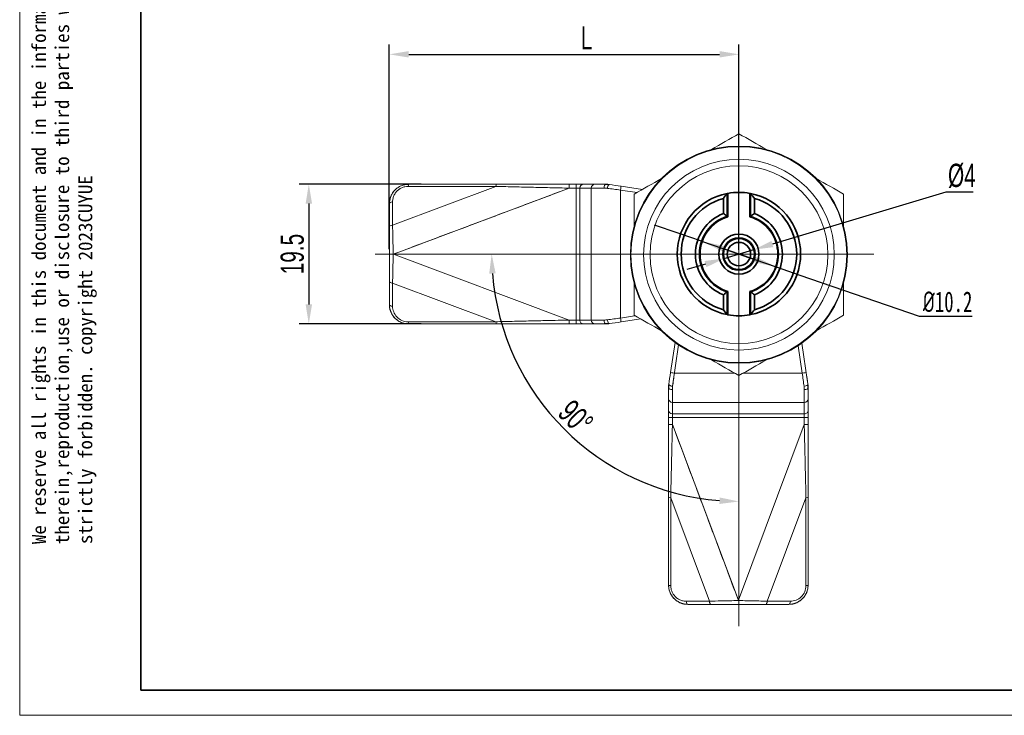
# Model space of a CAD drawing. Header units: millimetres. Extents: x 3200 to 3466, y 1314 to 1542.
# Tile 1 of 13: x 3200 to 3327, y 1314 to 1404. Entities that reach past the tile are written whole.
import ezdxf

# ---------------------------------------------------------------- set-up
doc = ezdxf.new("R2010")
doc.units = ezdxf.units.MM
doc.linetypes.add('CENTER', pattern=[10.16, 6.35, -1.27, 1.27, -1.27])
doc.linetypes.add('虚线', pattern=[2, 1, -1])
doc.layers.get('Defpoints').update_dxf_attribs({"lineweight": 18})
for name, color, linetype, lineweight in [('1', 7, 'Continuous', 18), ('10', 7, 'Continuous', 18), ('20', 7, 'Continuous', 18), ('中心线层', 1, 'CENTER', 18), ('尺寸线层', 3, 'Continuous', 18), ('粗实线层', 7, 'Continuous', 35), ('细实线层', 3, 'Continuous', 18), ('虚线层', 6, '虚线', 18)]:
    doc.layers.add(name, color=color, linetype=linetype, lineweight=lineweight)
doc.styles.get("Standard").update_dxf_attribs({"font": 'arial.ttf'})
doc.styles.add('标准', font='txt', dxfattribs={"width": 0.667})
doc.dimstyles.new('对齐', dxfattribs={"dimtxt": 3, "dimasz": 2.5, "dimexe": 1.25, "dimexo": 0.625, "dimtad": 1, "dimdsep": 46, "dimtxsty": '标准', "dimcen": 2.5, "dimdle": 5, "dimclrd": 3, "dimclre": 3, "dimclrt": 3, "dimadec": 0, "dimazin": 0, "dimtfac": 1, "dimtmove": 0, "dimatfit": 3, "dimfxl": 1, "dimtolj": 1, "dimarcsym": 0})
doc.dimstyles.new('标准', dxfattribs={"dimscale": 0.8, "dimtxt": 3.5, "dimasz": 4, "dimexe": 2, "dimexo": 0, "dimtad": 1, "dimdec": 1, "dimdsep": 46, "dimtxsty": '标准', "dimblk": '_CAXARROW', "dimcen": 0, "dimdle": 8, "dimazin": 2, "dimtfac": 0.707107, "dimtmove": 0, "dimatfit": 3, "dimfxl": 1, "dimtolj": 1, "dimarcsym": 1})
doc.dimstyles.new('水平', dxfattribs={"dimtxt": 3, "dimasz": 2.5, "dimexe": 1.25, "dimexo": 0.625, "dimtad": 1, "dimtih": 1, "dimtoh": 1, "dimdsep": 46, "dimtxsty": '标准', "dimcen": 2.5, "dimdle": 5, "dimclrd": 3, "dimclre": 3, "dimclrt": 3, "dimadec": 0, "dimazin": 0, "dimtfac": 1, "dimtmove": 0, "dimatfit": 3, "dimfxl": 1, "dimtolj": 1, "dimarcsym": 0})

# ---------------------------------------------------------------- blocks, each defined once
blk = doc.blocks.new('*D2')
at = {"layer": 'Defpoints', "color": 0, "linetype": 'ByBlock', "transparency": 16777216}
for p in [(3251.98, 1382.31), (3236.85, 1364.31), (3251.98, 1364.31)]:
    blk.add_point(p, dxfattribs=at)
at = {"layer": '尺寸线层', "color": 3, "linetype": 'Continuous', "lineweight": -2, "transparency": 16777216}
for p, q in [((3251.36, 1382.31), (3235.6, 1382.31)), ((3236.85, 1379.81), (3236.85, 1366.81)), ((3251.36, 1364.31), (3235.6, 1364.31))]:
    blk.add_line(p, q, dxfattribs=at)
at = {"layer": '尺寸线层', "color": 3, "linetype": 'ByBlock', "transparency": 16777216}
for points in [[(3236.44, 1379.81), (3237.27, 1379.81), (3236.85, 1382.31)], [(3236.44, 1366.81), (3237.27, 1366.81), (3236.85, 1364.31)]]:
    blk.add_solid(points, dxfattribs=at)
at = {"layer": '尺寸线层', "color": 3, "linetype": 'ByBlock', "transparency": 16777216, "insert": (3234.73, 1373.31), "char_height": 3, "width": 11.2995, "attachment_point": 5, "rotation": 90, "style": '标准'}
blk.add_mtext('\\A1;19.5', dxfattribs=at)
blk = doc.blocks.new('*D3')
at = {"layer": 'Defpoints', "color": 0, "linetype": 'ByBlock', "transparency": 16777216}
for p in [(3292.31, 1399.05), (3247.23, 1373.31), (3292.31, 1373.23)]:
    blk.add_point(p, dxfattribs=at)
at = {"layer": '尺寸线层', "color": 3, "linetype": 'Continuous', "lineweight": -2, "transparency": 16777216}
for p, q in [((3247.23, 1373.93), (3247.23, 1400.3)), ((3292.31, 1373.86), (3292.31, 1400.3)), ((3249.73, 1399.05), (3289.81, 1399.05))]:
    blk.add_line(p, q, dxfattribs=at)
at = {"layer": '尺寸线层', "color": 3, "linetype": 'ByBlock', "transparency": 16777216}
for points in [[(3249.73, 1399.47), (3249.73, 1398.64), (3247.23, 1399.05)], [(3289.81, 1399.47), (3289.81, 1398.64), (3292.31, 1399.05)]]:
    blk.add_solid(points, dxfattribs=at)
at = {"layer": '尺寸线层', "color": 3, "linetype": 'ByBlock', "transparency": 16777216, "insert": (3272.67, 1401.18), "char_height": 3, "width": 6, "attachment_point": 5, "style": '标准'}
blk.add_mtext('\\A1;L', dxfattribs=at)
blk = doc.blocks.new('*D4')
at = {"layer": 'Defpoints', "color": 0, "linetype": 'ByBlock', "transparency": 16777216}
for p in [(3292.31, 1390.44), (3245.42, 1373.31), (3309.7, 1373.31), (3264.7, 1357.36), (3292.31, 1325.35)]:
    blk.add_point(p, dxfattribs=at)
at = {"layer": '尺寸线层', "color": 3, "linetype": 'Continuous', "lineweight": -2, "transparency": 16777216}
blk.add_arc((3292.31, 1373.31), 31.88, 184.4937, 265.5063, dxfattribs=at)
at = {"layer": '尺寸线层', "color": 3, "linetype": 'ByBlock', "transparency": 16777216}
for points in [[(3260.11, 1370.79), (3260.94, 1370.82), (3260.43, 1373.31)], [(3289.83, 1341.94), (3289.8, 1341.1), (3292.31, 1341.42)]]:
    blk.add_solid(points, dxfattribs=at)
at = {"layer": '尺寸线层', "color": 3, "linetype": 'ByBlock', "transparency": 16777216, "insert": (3271.27, 1352.26), "char_height": 3, "width": 10.2042, "attachment_point": 5, "rotation": 315, "style": '标准'}
blk.add_mtext('\\A1;90°', dxfattribs=at)
blk = doc.blocks.new('_CAXARROW')
blk.add_hatch(color=0).paths.add_polyline_path([(0, 0), (-1, 0.125), (-1, -0.125)], flags=0)
blk = doc.blocks.new('*D11')
at = {"layer": 'Defpoints', "color": 0, "linetype": 'ByBlock', "transparency": 16777216}
for p in [(3287.49, 1374.96), (3297.13, 1371.65)]:
    blk.add_point(p, dxfattribs=at)
at = {"layer": '尺寸线层', "color": 0, "linetype": 'Continuous', "lineweight": -2, "transparency": 16777216}
for p, q in [((3284.47, 1376.01), (3281.44, 1377.05)), ((3287.49, 1374.96), (3284.47, 1376.01)), ((3287.49, 1374.96), (3297.13, 1371.65)), ((3297.13, 1371.65), (3300.15, 1370.61)), ((3300.15, 1370.61), (3315.55, 1365.31)), ((3315.55, 1365.31), (3322.4, 1365.31))]:
    blk.add_line(p, q, dxfattribs=at)
at = {"layer": '尺寸线层', "color": 0, "linetype": 'ByBlock', "lineweight": -2, "transparency": 16777216}
for p, q in [((3290.52, 1373.92), (3293.54, 1372.88)), ((3294.1, 1372.69), (3291.08, 1373.73))]:
    blk.add_line(p, q, dxfattribs=at)
at = {"layer": '尺寸线层', "color": 0, "linetype": 'ByBlock', "lineweight": -2, "transparency": 16777216, "xscale": 3.2, "yscale": 3.2, "zscale": 3.2}
for p, rotation in [((3287.49, 1374.96), 161.0066579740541), ((3297.13, 1371.65), 341.0066579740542)]:
    blk.add_blockref('_CAXARROW', p, dxfattribs=dict(at, rotation=rotation))
at = {"layer": '尺寸线层', "color": 0, "linetype": 'ByBlock', "transparency": 16777216, "insert": (3319.22, 1367.14), "char_height": 4, "width": 9.6142, "attachment_point": 5, "style": '标准'}
blk.add_mtext('\\A1;{\\fisocpeur|b0|i0|c134|p2;\\H0.66667x;%%C\\fSimSun|b0|i0|c134|p2;10.2}', dxfattribs=at)
blk = doc.blocks.new('*D12')
at = {"layer": 'Defpoints', "color": 0, "linetype": 'ByBlock', "transparency": 16777216}
for p in [(3294.23, 1373.88), (3290.39, 1372.73)]:
    blk.add_point(p, dxfattribs=at)
at = {"layer": '尺寸线层', "color": 3, "linetype": 'Continuous', "lineweight": -2, "transparency": 16777216}
for p, q in [((3318.97, 1381.28), (3296.62, 1374.6)), ((3322.52, 1381.28), (3318.97, 1381.28)), ((3290.39, 1372.73), (3294.23, 1373.88)), ((3288, 1372.02), (3285.6, 1371.3))]:
    blk.add_line(p, q, dxfattribs=at)
at = {"layer": '尺寸线层', "color": 3, "linetype": 'ByBlock', "transparency": 16777216}
for points in [[(3296.5, 1374.99), (3296.74, 1374.2), (3294.23, 1373.88)], [(3287.88, 1372.42), (3288.12, 1371.62), (3290.39, 1372.73)]]:
    blk.add_solid(points, dxfattribs=at)
at = {"layer": '尺寸线层', "color": 3, "linetype": 'ByBlock', "transparency": 16777216, "insert": (3321.06, 1383.4), "char_height": 3, "width": 6.4569, "attachment_point": 5, "style": '标准'}
blk.add_mtext('\\A1;%%C4', dxfattribs=at)

msp = doc.modelspace()

# ---------------------------------------------------------------- linework, layer by layer
at = {"layer": '1', "color": 0, "linetype": 'ByBlock', "lineweight": 5}
msp.add_open_spline([(3270.442, 1381.806), (3247.734, 1373.29)], degree=1, dxfattribs=at)
at = {"layer": '10', "color": 0, "linetype": 'ByBlock', "lineweight": 5}
for p, q in [((3292.31, 1387.231), (3292.31, 1387.147)), ((3292.31, 1387.147), (3292.31, 1385.528)), ((3292.31, 1384.696), (3292.31, 1385.528)), ((3292.31, 1381.131), (3292.31, 1381.231)), ((3292.31, 1381.131), (3292.31, 1380.631)), ((3292.31, 1365.331), (3292.31, 1365.831)), ((3292.31, 1365.331), (3292.31, 1365.231)), ((3292.31, 1361.766), (3292.31, 1360.934)), ((3292.31, 1359.315), (3292.31, 1360.934)), ((3292.31, 1359.231), (3292.31, 1359.315))]:
    msp.add_line(p, q, dxfattribs=at)
at = {"layer": '10', "color": 0, "linetype": 'ByBlock'}
for p, q in [((3278.81, 1381.025), (3278.81, 1376.939)), ((3305.81, 1381.025), (3305.81, 1376.939)), ((3278.81, 1369.523), (3278.81, 1365.437)), ((3305.81, 1369.523), (3305.81, 1365.437))]:
    msp.add_line(p, q, dxfattribs=at)
for start, end in [(90, 270), (270, 90)]:
    msp.add_arc((3292.31, 1373.231), 14, start, end, dxfattribs=at)
at = {"layer": '10', "color": 0, "linetype": 'ByBlock', "lineweight": 5}
for radius, start, end in [(13.916, 90, 270), (13.916, 270, 90), (12.297, 90, 270), (12.297, 270, 90), (11.465, 90, 270), (11.465, 270, 90)]:
    msp.add_arc((3292.31, 1373.231), radius, start, end, dxfattribs=at)
at = {"layer": '10', "color": 0, "linetype": 'ByBlock'}
for points in [[(3292.31, 1388.819), (3291.146, 1388.148), (3289.969, 1387.468), (3288.771, 1386.776)], [(3295.848, 1386.776), (3294.651, 1387.468), (3293.473, 1388.148), (3292.31, 1388.819)], [(3282.348, 1383.068), (3281.151, 1382.377), (3279.973, 1381.697), (3278.81, 1381.025)], [(3305.81, 1381.025), (3304.646, 1381.697), (3303.469, 1382.377), (3302.271, 1383.068)], [(3278.81, 1365.437), (3279.973, 1364.765), (3281.151, 1364.085), (3282.348, 1363.394)], [(3302.271, 1363.394), (3303.469, 1364.085), (3304.646, 1364.765), (3305.81, 1365.437)], [(3288.771, 1359.685), (3289.969, 1358.994), (3291.146, 1358.314), (3292.31, 1357.642)], [(3292.31, 1357.642), (3293.473, 1358.314), (3294.651, 1358.994), (3295.848, 1359.685)]]:
    msp.add_open_spline(points, degree=3, dxfattribs=at)
at = {"layer": '20', "color": 0, "linetype": 'ByBlock', "lineweight": 5}
for p, q in [((3260.969, 1382.027), (3247.652, 1377.033)), ((3247.775, 1373.306), (3270.442, 1381.806)), ((3260.969, 1382.027), (3249.652, 1382.027)), ((3271.337, 1381.806), (3270.442, 1381.806)), ((3271.337, 1381.806), (3271.337, 1382.306)), ((3271.337, 1364.806), (3271.337, 1381.806)), ((3271.807, 1381.806), (3271.337, 1381.806)), ((3273.277, 1381.806), (3271.807, 1381.806)), ((3271.807, 1381.806), (3271.807, 1364.806)), ((3273.277, 1364.806), (3273.277, 1381.806)), ((3274.918, 1381.806), (3273.277, 1381.806)), ((3277.035, 1381.555), (3277.035, 1365.057)), ((3277.035, 1381.555), (3279.17, 1381.233)), ((3247.652, 1377.033), (3247.652, 1380.027)), ((3270.442, 1364.806), (3247.775, 1373.306)), ((3247.652, 1369.579), (3260.969, 1364.585)), ((3247.652, 1369.579), (3247.652, 1366.585)), ((3270.442, 1364.806), (3271.337, 1364.806)), ((3271.337, 1364.806), (3271.807, 1364.806)), ((3271.337, 1364.306), (3271.337, 1364.806)), ((3271.807, 1364.806), (3273.277, 1364.806)), ((3273.277, 1364.806), (3274.918, 1364.806)), ((3278.866, 1365.333), (3277.035, 1365.057)), ((3260.969, 1364.585), (3249.652, 1364.585))]:
    msp.add_line(p, q, dxfattribs=at)
at = {"layer": '20', "color": 0, "linetype": 'ByBlock'}
for p, q in [((3261.051, 1382.306), (3249.735, 1382.306)), ((3270.442, 1382.306), (3271.337, 1382.306)), ((3270.442, 1381.806), (3270.442, 1382.306)), ((3272.276, 1382.306), (3271.337, 1382.306)), ((3273.747, 1382.306), (3272.276, 1382.306)), ((3275.183, 1382.306), (3273.747, 1382.306)), ((3277.11, 1382.049), (3279.865, 1381.634)), ((3247.235, 1379.806), (3247.235, 1376.812)), ((3247.235, 1376.812), (3247.235, 1373.306)), ((3247.235, 1373.306), (3247.235, 1369.8)), ((3247.775, 1373.306), (3247.757, 1373.306)), ((3247.235, 1369.8), (3247.235, 1366.806)), ((3270.442, 1364.306), (3270.442, 1364.806)), ((3279.658, 1364.947), (3277.11, 1364.563)), ((3249.735, 1364.306), (3261.051, 1364.306)), ((3271.337, 1364.306), (3270.442, 1364.306)), ((3271.337, 1364.306), (3272.276, 1364.306)), ((3272.276, 1364.306), (3273.747, 1364.306)), ((3273.747, 1364.306), (3275.183, 1364.306)), ((3292.235, 1328.697), (3292.235, 1328.678))]:
    msp.add_line(p, q, dxfattribs=at)
for centre, major_axis, ratio, start_param, end_param in [((3261.051, 1381.806), (0, -0.5), 0.1842885, 3.1415908, 4.2556159), ((3275.183, 1381.806), (0, -0.5), 0.5293795, 3.1415926, 4.712389), ((3277.109, 1382.049), (3.531, -0.532), 0.0000343, 1.5705317, 2.0030219), ((3247.735, 1379.806), (0.5, 0), 0.4472136, 1.7369552, 3.1415926), ((3247.735, 1376.812), (-0.5, 0), 0.4472136, 4.8785479, 6.2831853), ((3247.735, 1369.8), (0.5, 0), 0.4472136, 3.1415927, 4.5462301), ((3247.735, 1366.806), (-0.5, 0), 0.4472136, 0, 1.4046375), ((3275.183, 1364.806), (0, -0.5), 0.5293794, 4.712389, 6.2831853), ((3261.051, 1364.806), (0, -0.5), 0.1842885, 5.169162, 6.2831853), ((3277.11, 1364.563), (-3.534, -0.533), 0.0000088, 1.1387701, 1.5709007), ((3283.735, 1341.972), (0.5, 0), 0.1842885, 3.1415908, 4.2556159), ((3300.735, 1341.972), (0.5, 0), 0.1842885, 5.169162, 6.2831853)]:
    msp.add_ellipse(centre, major_axis=major_axis, ratio=ratio, start_param=start_param, end_param=end_param, dxfattribs=at)
at = {"layer": '20', "color": 0, "linetype": 'ByBlock', "lineweight": 5}
for centre, major_axis, start_param, end_param in [((3272.276, 1381.806), (0, 0.5), 0, 1.5707963), ((3273.747, 1381.806), (0, -0.5), 3.1415927, 4.712389), ((3272.276, 1364.806), (0, 0.5), 1.5707963, 3.1415927), ((3273.747, 1364.806), (0, -0.5), 4.712389, 6.2831853)]:
    msp.add_ellipse(centre, major_axis=major_axis, ratio=0.9396926, start_param=start_param, end_param=end_param, dxfattribs=at)
at = {"layer": '20', "color": 0, "linetype": 'ByBlock'}
for points, knots in [([(3249.735, 1382.306), (3249.505, 1382.288), (3249.026, 1382.249), (3248.33, 1381.921), (3247.736, 1381.378), (3247.316, 1380.64), (3247.262, 1380.089), (3247.235, 1379.806)], [0, 0, 0, 0, 0.6760088, 1.4094766, 2.1966815, 3.0339348, 3.9207223, 3.9207223, 3.9207223, 3.9207223]), ([(3249.741, 1382.297), (3249.574, 1382.299), (3249.245, 1382.27), (3248.758, 1382.122), (3248.312, 1381.879), (3247.932, 1381.555), (3247.638, 1381.182), (3247.503, 1380.916), (3247.45, 1380.784)], [0, 0, 0, 0, 0.4929208, 0.988606, 1.4850043, 1.9799081, 2.4719073, 2.9140149, 2.9140149, 2.9140149, 2.9140149]), ([(3270.442, 1382.306), (3269.865, 1382.306), (3268.292, 1382.306), (3265.936, 1382.306), (3263.379, 1382.306), (3261.828, 1382.306), (3261.051, 1382.306)], [0, 0, 0, 0, 1.7211058, 4.6946003, 7.0409483, 9.3907918, 9.3907918, 9.3907918, 9.3907918]), ([(3274.918, 1381.806), (3274.953, 1381.806), (3275.06, 1381.804), (3275.202, 1381.795), (3275.31, 1381.783), (3275.344, 1381.778)], [0, 0, 0, 0, 0.10974136, 0.32651152, 0.42714445, 0.42714445, 0.42714445, 0.42714445]), ([(3275.183, 1382.306), (3275.232, 1382.306), (3275.332, 1382.304), (3275.481, 1382.292), (3275.58, 1382.28), (3275.63, 1382.272)], [0, 0, 0, 0, 0.1496086, 0.29921721, 0.44881546, 0.44881546, 0.44881546, 0.44881546]), ([(3247.734, 1373.306), (3247.679, 1373.306), (3247.556, 1373.306), (3247.392, 1373.306), (3247.262, 1373.306), (3247.244, 1373.306), (3247.235, 1373.306)], [0, 0, 0, 0, 0.10579575, 0.23467075, 0.36034082, 0.49970401, 0.49970401, 0.49970401, 0.49970401]), ([(3249.735, 1364.306), (3249.519, 1364.322), (3249.089, 1364.354), (3248.481, 1364.612), (3247.886, 1365.062), (3247.354, 1365.805), (3247.277, 1366.455), (3247.235, 1366.806)], [0, 0, 0, 0, 0.6344766, 1.2646004, 1.8977834, 2.8261562, 3.9188995, 3.9188995, 3.9188995, 3.9188995]), ([(3247.451, 1365.827), (3247.503, 1365.695), (3247.638, 1365.429), (3247.931, 1365.058), (3248.312, 1364.733), (3248.758, 1364.49), (3249.245, 1364.342), (3249.574, 1364.313), (3249.741, 1364.315)], [0, 0, 0, 0, 0.4397749, 0.931944, 1.4270294, 1.9236178, 2.4194967, 2.9126076, 2.9126076, 2.9126076, 2.9126076]), ([(3275.344, 1364.834), (3275.31, 1364.829), (3275.202, 1364.817), (3275.06, 1364.808), (3274.953, 1364.806), (3274.918, 1364.806)], [0, 0, 0, 0, 0.1005871, 0.31735751, 0.42715249, 0.42715249, 0.42715249, 0.42715249]), ([(3261.051, 1364.306), (3261.828, 1364.306), (3263.379, 1364.306), (3265.492, 1364.306), (3267.27, 1364.306), (3268.606, 1364.306), (3269.629, 1364.306), (3270.206, 1364.306), (3270.442, 1364.306)], [0, 0, 0, 0, 2.3493619, 4.6954731, 6.3382235, 7.6682963, 8.6860192, 9.3907891, 9.3907891, 9.3907891, 9.3907891])]:
    msp.add_open_spline(points, degree=3, knots=knots, dxfattribs=at)
for points, degree in [([(3247.652, 1380.027), (3247.657, 1380.202), (3247.698, 1380.532), (3247.859, 1380.944), (3248.115, 1381.335), (3248.446, 1381.641), (3248.82, 1381.863), (3249.235, 1381.997), (3249.511, 1382.027), (3249.652, 1382.027)], 3), ([(3275.548, 1382.247), (3275.088, 1382.275)], 1), ([(3275.63, 1382.272), (3275.603, 1382.276), (3275.575, 1382.266), (3275.547, 1382.245)], 3), ([(3247.45, 1380.784), (3247.223, 1380.351), (3247.264, 1379.86)], 2), ([(3247.757, 1373.306), (3247.75, 1373.306), (3247.742, 1373.306), (3247.734, 1373.306)], 3), ([(3247.263, 1366.753), (3247.223, 1366.26), (3247.451, 1365.827)], 2), ([(3275.089, 1364.337), (3275.549, 1364.365)], 1), ([(3275.63, 1364.34), (3275.58, 1364.332), (3275.481, 1364.32), (3275.332, 1364.308), (3275.232, 1364.306), (3275.183, 1364.306)], 3)]:
    msp.add_open_spline(points, degree=degree, dxfattribs=at)
at = {"layer": '20', "color": 0, "linetype": 'ByBlock', "lineweight": 5}
for points in [[(3249.735, 1382.306), (3249.7, 1382.306), (3249.667, 1382.193), (3249.652, 1382.027)], [(3275.348, 1381.809), (3275.347, 1381.799), (3275.345, 1381.788), (3275.344, 1381.778)], [(3275.344, 1381.778), (3275.872, 1381.709), (3276.454, 1381.632), (3277.035, 1381.555)], [(3275.547, 1382.245), (3275.461, 1382.179), (3275.378, 1382.005), (3275.348, 1381.809)], [(3277.11, 1382.049), (3277.11, 1382.049), (3277.074, 1381.814), (3277.036, 1381.555)], [(3277.035, 1365.057), (3276.454, 1364.98), (3275.872, 1364.903), (3275.344, 1364.834)], [(3275.344, 1364.834), (3275.345, 1364.824), (3275.346, 1364.814), (3275.348, 1364.805)], [(3275.63, 1364.34), (3275.509, 1364.321), (3275.391, 1364.513), (3275.348, 1364.805)], [(3277.035, 1365.057), (3277.074, 1364.798), (3277.11, 1364.563), (3277.11, 1364.563)], [(3249.652, 1364.585), (3249.667, 1364.419), (3249.7, 1364.306), (3249.735, 1364.306)]]:
    msp.add_open_spline(points, degree=3, dxfattribs=at)
for points, knots in [([(3270.442, 1381.806), (3269.609, 1381.825), (3267.959, 1381.864), (3265.496, 1381.921), (3263.167, 1381.976), (3261.666, 1382.01), (3260.969, 1382.027)], [0, 0, 0, 0, 2.4859735, 4.9221522, 7.3630304, 9.4760446, 9.4760446, 9.4760446, 9.4760446]), ([(3247.652, 1377.033), (3247.662, 1376.538), (3247.685, 1375.355), (3247.716, 1374.06), (3247.734, 1373.306)], [0, 0, 0, 0, 1.5574509, 3.7274362, 3.7274362, 3.7274362, 3.7274362]), ([(3247.734, 1373.306), (3247.726, 1372.93), (3247.711, 1372.282), (3247.69, 1371.313), (3247.671, 1370.435), (3247.658, 1369.854), (3247.652, 1369.579)], [0, 0, 0, 0, 1.088277, 1.8747714, 2.8518054, 3.7277662, 3.7277662, 3.7277662, 3.7277662]), ([(3249.652, 1364.585), (3249.385, 1364.586), (3248.843, 1364.695), (3247.938, 1365.328), (3247.652, 1366.094), (3247.652, 1366.585)], [0, 0, 0, 0, 0.7822085, 1.5644169, 3.1288338, 3.1288338, 3.1288338, 3.1288338]), ([(3260.969, 1364.585), (3261.666, 1364.602), (3263.168, 1364.636), (3265.364, 1364.688), (3267.826, 1364.744), (3269.475, 1364.783), (3270.442, 1364.806)], [0, 0, 0, 0, 2.1134409, 4.554675, 6.5920366, 9.4760451, 9.4760451, 9.4760451, 9.4760451])]:
    msp.add_open_spline(points, degree=3, knots=knots, dxfattribs=at)
at = {"layer": '中心线层', "linetype": 'ByBlock'}
for p, q in [((3292.31, 1390.439), (3292.31, 1325.355)), ((3245.424, 1373.306), (3309.7, 1373.306))]:
    msp.add_line(p, q, dxfattribs=at)
at = {"layer": '粗实线层', "linetype": 'ByBlock'}
for p, q in [((3290.305, 1378.54), (3290.305, 1380.481)), ((3290.807, 1381.113), (3290.807, 1381.106)), ((3290.807, 1381.106), (3290.807, 1378.183)), ((3290.885, 1381.128), (3290.885, 1378.117)), ((3293.734, 1378.117), (3293.734, 1381.128)), ((3293.813, 1381.113), (3293.813, 1381.106)), ((3293.813, 1378.183), (3293.813, 1381.106)), ((3294.314, 1380.481), (3294.314, 1378.54)), ((3290.807, 1378.176), (3290.807, 1378.183)), ((3293.813, 1378.176), (3293.813, 1378.183)), ((3290.305, 1366.131), (3290.305, 1368.072)), ((3290.807, 1368.437), (3290.807, 1368.43)), ((3290.807, 1368.43), (3290.807, 1365.507)), ((3290.885, 1368.495), (3290.885, 1365.485)), ((3293.734, 1368.495), (3293.734, 1365.485)), ((3293.813, 1368.437), (3293.813, 1368.43)), ((3293.813, 1365.507), (3293.813, 1368.43)), ((3294.314, 1368.072), (3294.314, 1366.131)), ((3290.807, 1365.5), (3290.807, 1365.507)), ((3293.813, 1365.5), (3293.813, 1365.507))]:
    msp.add_line(p, q, dxfattribs=at)
at = {"layer": '粗实线层'}
msp.add_lwpolyline([(3215.21, 1493.693), (3455.721, 1493.693), (3455.721, 1317.117), (3215.21, 1317.117)], close=True, dxfattribs=at)
at = {"layer": '粗实线层', "linetype": 'ByBlock'}
for radius in [2.579, 2.087, 2.079, 2.009, 2, 1.509]:
    msp.add_circle((3292.31, 1373.306), radius, dxfattribs=at)
for radius, start, end in [(7.95, 100.89751, 259.10249), (7.45, 105.61008, 254.38992), (7.95, 79.67843, 100.32157), (7.95, 280.89751, 79.10249), (7.45, 285.61008, 74.38992), (5.605, 110.95795, 249.04205), (5.096, 107.15342, 252.84658), (5.017, 106.49271, 253.50729), (5.017, 286.49271, 73.50729), (5.096, 287.15342, 72.84658), (5.605, 290.95795, 69.04205), (7.95, 259.67843, 280.32157)]:
    msp.add_arc((3292.31, 1373.306), radius, start, end, dxfattribs=at)
for centre, major_axis, ratio, start_param, end_param in [((3562.147, 1373.306), (-274.588, 0), 0.1852189, 6.1292235, 6.1416323), ((3292.31, 1373.306), (-1.467, 7.814), 0.9999883, 6.2777476, 6.2877996), ((3292.31, 1373.306), (1.467, 7.814), 0.9999883, 6.2785711, 6.288623), ((3022.473, 1373.306), (-274.588, 0), 0.185219, 3.2831457, 3.2955545), ((3562.146, 1373.306), (274.588, 0), 0.185219, 3.2831457, 3.2955545), ((3022.473, 1373.306), (-274.588, 0), 0.185219, 2.9876308, 3.0000396), ((3292.31, 1373.306), (1.467, 7.814), 0.9999883, 3.1369784, 3.1470304), ((3292.31, 1373.306), (-1.467, 7.814), 0.9999883, 3.1361549, 3.1462069)]:
    msp.add_ellipse(centre, major_axis=major_axis, ratio=ratio, start_param=start_param, end_param=end_param, dxfattribs=at)
for points in [[(3290.807, 1378.183), (3290.641, 1378.305), (3290.473, 1378.424), (3290.305, 1378.54)], [(3290.807, 1378.176), (3290.833, 1378.156), (3290.859, 1378.137), (3290.885, 1378.117)], [(3293.813, 1378.176), (3293.787, 1378.156), (3293.76, 1378.137), (3293.734, 1378.117)], [(3294.314, 1378.54), (3294.146, 1378.424), (3293.979, 1378.305), (3293.813, 1378.183)], [(3290.305, 1368.072), (3290.473, 1368.188), (3290.641, 1368.307), (3290.807, 1368.43)], [(3290.807, 1368.437), (3290.833, 1368.456), (3290.859, 1368.476), (3290.885, 1368.495)], [(3293.813, 1368.437), (3293.787, 1368.456), (3293.76, 1368.476), (3293.734, 1368.495)], [(3293.813, 1368.43), (3293.979, 1368.307), (3294.146, 1368.188), (3294.314, 1368.072)]]:
    msp.add_open_spline(points, degree=3, dxfattribs=at)
at = {"layer": '细实线层'}
msp.add_lwpolyline([(3199.573, 1498.08), (3460.107, 1498.08), (3460.107, 1313.863), (3199.573, 1313.863)], close=True, dxfattribs=at)
at = {"layer": '虚线层', "linetype": 'ByBlock'}
for p, q in [((3283.491, 1358.031), (3284.076, 1361.908)), ((3283.731, 1356.269), (3284.533, 1361.589)), ((3299.95, 1361.499), (3300.484, 1357.957)), ((3300.408, 1361.811), (3301.155, 1356.855)), ((3283.986, 1357.957), (3291.766, 1357.957)), ((3292.854, 1357.957), (3300.484, 1357.957)), ((3283.235, 1356.104), (3283.235, 1354.668)), ((3301.235, 1354.668), (3301.235, 1356.104)), ((3283.235, 1354.668), (3283.235, 1353.198)), ((3283.735, 1355.839), (3283.735, 1354.198)), ((3300.735, 1354.198), (3300.735, 1355.839)), ((3301.235, 1353.198), (3301.235, 1354.668)), ((3300.735, 1354.198), (3283.735, 1354.198)), ((3283.735, 1354.198), (3283.735, 1352.728)), ((3300.735, 1352.728), (3300.735, 1354.198)), ((3283.235, 1353.198), (3283.235, 1352.258)), ((3283.235, 1351.363), (3283.235, 1352.258)), ((3283.735, 1352.258), (3283.235, 1352.258)), ((3283.735, 1352.728), (3283.735, 1352.258)), ((3283.735, 1352.728), (3300.735, 1352.728)), ((3300.735, 1352.258), (3283.735, 1352.258)), ((3283.735, 1352.258), (3283.735, 1351.363)), ((3300.735, 1352.258), (3300.735, 1352.728)), ((3300.735, 1351.363), (3300.735, 1352.258)), ((3301.235, 1352.258), (3300.735, 1352.258)), ((3301.235, 1352.258), (3301.235, 1353.198)), ((3301.235, 1352.258), (3301.235, 1351.363)), ((3283.735, 1351.363), (3283.235, 1351.363)), ((3292.235, 1328.697), (3283.735, 1351.363)), ((3300.735, 1351.363), (3292.235, 1328.697)), ((3301.235, 1351.363), (3300.735, 1351.363)), ((3283.235, 1341.972), (3283.235, 1330.656)), ((3301.235, 1330.656), (3301.235, 1341.972)), ((3283.514, 1341.89), (3288.508, 1328.573)), ((3283.514, 1341.89), (3283.514, 1330.573)), ((3295.961, 1328.573), (3300.955, 1341.89)), ((3300.955, 1341.89), (3300.955, 1330.573)), ((3288.508, 1328.573), (3285.514, 1328.573)), ((3285.735, 1328.156), (3288.728, 1328.156)), ((3295.741, 1328.156), (3298.735, 1328.156)), ((3295.961, 1328.573), (3298.955, 1328.573))]:
    msp.add_line(p, q, dxfattribs=at)
for centre, major_axis, ratio, start_param, end_param in [((3283.491, 1358.03), (0.532, 3.531), 0.0000343, 1.5705317, 2.0030219), ((3300.978, 1358.031), (0.533, -3.534), 0.0000088, 1.1387701, 1.5709007), ((3283.735, 1356.104), (0.5, 0), 0.5293795, 3.1415926, 4.712389), ((3300.735, 1356.104), (0.5, 0), 0.5293794, 4.712389, 6.2831853), ((3283.735, 1354.668), (0.5, 0), 0.9396926, 3.1415927, 4.712389), ((3300.735, 1354.668), (0.5, 0), 0.9396926, 4.712389, 6.2831853), ((3283.735, 1353.198), (-0.5, 0), 0.9396926, 0, 1.5707963), ((3300.735, 1353.198), (-0.5, 0), 0.9396926, 1.5707963, 3.1415927), ((3285.735, 1328.656), (0, 0.5), 0.4472136, 1.7369552, 3.1415926), ((3288.728, 1328.656), (0, -0.5), 0.4472136, 4.8785479, 6.2831853), ((3295.741, 1328.656), (0, 0.5), 0.4472136, 3.1415927, 4.5462301), ((3298.735, 1328.656), (0, -0.5), 0.4472136, 0, 1.4046375)]:
    msp.add_ellipse(centre, major_axis=major_axis, ratio=ratio, start_param=start_param, end_param=end_param, dxfattribs=at)
for points, degree in [([(3283.491, 1358.031), (3283.491, 1358.031), (3283.727, 1357.996), (3283.986, 1357.957)], 3), ([(3283.763, 1356.265), (3283.832, 1356.793), (3283.909, 1357.375), (3283.986, 1357.957)], 3), ([(3300.484, 1357.957), (3300.742, 1357.996), (3300.978, 1358.031), (3300.978, 1358.031)], 3), ([(3300.484, 1357.957), (3300.561, 1357.375), (3300.638, 1356.793), (3300.707, 1356.265)], 3), ([(3283.294, 1356.47), (3283.266, 1356.009)], 1), ([(3283.268, 1356.551), (3283.264, 1356.524), (3283.274, 1356.496), (3283.296, 1356.469)], 3), ([(3283.296, 1356.469), (3283.362, 1356.383), (3283.536, 1356.299), (3283.731, 1356.269)], 3), ([(3283.731, 1356.269), (3283.742, 1356.268), (3283.752, 1356.266), (3283.763, 1356.265)], 3), ([(3300.707, 1356.265), (3300.716, 1356.266), (3300.726, 1356.267), (3300.736, 1356.269)], 3), ([(3301.201, 1356.551), (3301.219, 1356.43), (3301.028, 1356.312), (3300.736, 1356.269)], 3), ([(3301.204, 1356.01), (3301.176, 1356.47)], 1), ([(3301.201, 1356.551), (3301.209, 1356.501), (3301.221, 1356.402), (3301.232, 1356.253), (3301.235, 1356.153), (3301.235, 1356.104)], 3), ([(3283.735, 1351.363), (3292.25, 1328.655)], 1), ([(3283.235, 1330.656), (3283.235, 1330.621), (3283.347, 1330.588), (3283.514, 1330.573)], 3), ([(3285.514, 1328.573), (3285.339, 1328.578), (3285.009, 1328.619), (3284.596, 1328.78), (3284.206, 1329.036), (3283.9, 1329.367), (3283.678, 1329.741), (3283.543, 1330.156), (3283.514, 1330.432), (3283.514, 1330.573)], 3), ([(3300.955, 1330.573), (3301.122, 1330.588), (3301.235, 1330.621), (3301.235, 1330.656)], 3), ([(3284.757, 1328.372), (3285.189, 1328.144), (3285.681, 1328.185)], 2), ([(3288.728, 1328.156), (3289.086, 1328.156), (3289.822, 1328.156), (3291.008, 1328.156), (3291.82, 1328.156), (3292.235, 1328.156)], 3), ([(3292.235, 1328.156), (3292.649, 1328.156), (3293.461, 1328.156), (3294.648, 1328.156), (3295.384, 1328.156), (3295.741, 1328.156)], 3), ([(3298.788, 1328.184), (3299.281, 1328.144), (3299.714, 1328.372)], 2)]:
    msp.add_open_spline(points, degree=degree, dxfattribs=at)
for points, knots in [([(3283.235, 1356.104), (3283.235, 1356.153), (3283.237, 1356.253), (3283.248, 1356.402), (3283.261, 1356.501), (3283.268, 1356.551)], [0, 0, 0, 0, 0.1496086, 0.29921721, 0.44881546, 0.44881546, 0.44881546, 0.44881546]), ([(3283.735, 1355.839), (3283.735, 1355.874), (3283.736, 1355.981), (3283.746, 1356.123), (3283.758, 1356.231), (3283.763, 1356.265)], [0, 0, 0, 0, 0.10974136, 0.32651152, 0.42714445, 0.42714445, 0.42714445, 0.42714445]), ([(3300.707, 1356.265), (3300.711, 1356.231), (3300.724, 1356.123), (3300.733, 1355.981), (3300.735, 1355.874), (3300.735, 1355.839)], [0, 0, 0, 0, 0.1005871, 0.31735751, 0.42715249, 0.42715249, 0.42715249, 0.42715249]), ([(3283.235, 1351.363), (3283.235, 1350.787), (3283.235, 1349.213), (3283.235, 1346.857), (3283.235, 1344.3), (3283.235, 1342.749), (3283.235, 1341.972)], [0, 0, 0, 0, 1.7211058, 4.6946003, 7.0409483, 9.3907918, 9.3907918, 9.3907918, 9.3907918]), ([(3283.735, 1351.363), (3283.715, 1350.53), (3283.677, 1348.88), (3283.62, 1346.417), (3283.565, 1344.088), (3283.53, 1342.587), (3283.514, 1341.89)], [0, 0, 0, 0, 2.4859735, 4.9221522, 7.3630304, 9.4760446, 9.4760446, 9.4760446, 9.4760446]), ([(3300.955, 1341.89), (3300.939, 1342.587), (3300.904, 1344.089), (3300.852, 1346.285), (3300.797, 1348.747), (3300.758, 1350.396), (3300.735, 1351.363)], [0, 0, 0, 0, 2.1134409, 4.554675, 6.5920366, 9.4760451, 9.4760451, 9.4760451, 9.4760451]), ([(3301.235, 1341.972), (3301.235, 1342.749), (3301.235, 1344.3), (3301.235, 1346.413), (3301.235, 1348.191), (3301.235, 1349.527), (3301.235, 1350.55), (3301.235, 1351.127), (3301.235, 1351.363)], [0, 0, 0, 0, 2.3493619, 4.6954731, 6.3382235, 7.6682963, 8.6860192, 9.3907891, 9.3907891, 9.3907891, 9.3907891]), ([(3283.235, 1330.656), (3283.253, 1330.426), (3283.291, 1329.947), (3283.62, 1329.251), (3284.163, 1328.657), (3284.9, 1328.237), (3285.451, 1328.183), (3285.735, 1328.156)], [0, 0, 0, 0, 0.6760088, 1.4094766, 2.1966815, 3.0339348, 3.9207223, 3.9207223, 3.9207223, 3.9207223]), ([(3283.244, 1330.662), (3283.242, 1330.495), (3283.271, 1330.166), (3283.418, 1329.679), (3283.662, 1329.234), (3283.986, 1328.853), (3284.358, 1328.559), (3284.625, 1328.424), (3284.757, 1328.372)], [0, 0, 0, 0, 0.4929208, 0.988606, 1.4850043, 1.9799081, 2.4719073, 2.9140149, 2.9140149, 2.9140149, 2.9140149]), ([(3301.235, 1330.656), (3301.219, 1330.44), (3301.186, 1330.01), (3300.929, 1329.402), (3300.478, 1328.807), (3299.735, 1328.275), (3299.086, 1328.198), (3298.735, 1328.156)], [0, 0, 0, 0, 0.6344766, 1.2646004, 1.8977834, 2.8261562, 3.9188995, 3.9188995, 3.9188995, 3.9188995]), ([(3300.955, 1330.573), (3300.955, 1330.306), (3300.846, 1329.764), (3300.213, 1328.859), (3299.447, 1328.573), (3298.955, 1328.573)], [0, 0, 0, 0, 0.7822085, 1.5644169, 3.1288338, 3.1288338, 3.1288338, 3.1288338]), ([(3299.714, 1328.372), (3299.846, 1328.424), (3300.111, 1328.559), (3300.483, 1328.852), (3300.807, 1329.233), (3301.051, 1329.679), (3301.199, 1330.166), (3301.228, 1330.495), (3301.226, 1330.662)], [0, 0, 0, 0, 0.4397749, 0.931944, 1.4270294, 1.9236178, 2.4194967, 2.9126076, 2.9126076, 2.9126076, 2.9126076]), ([(3288.508, 1328.573), (3289.002, 1328.583), (3290.186, 1328.606), (3291.481, 1328.637), (3292.234, 1328.655)], [0, 0, 0, 0, 1.5574509, 3.7274362, 3.7274362, 3.7274362, 3.7274362]), ([(3292.235, 1328.655), (3292.611, 1328.647), (3293.259, 1328.632), (3294.228, 1328.611), (3295.105, 1328.592), (3295.687, 1328.579), (3295.961, 1328.573)], [0, 0, 0, 0, 1.088277, 1.8747714, 2.8518054, 3.7277662, 3.7277662, 3.7277662, 3.7277662])]:
    msp.add_open_spline(points, degree=3, knots=knots, dxfattribs=at)

# ---------------------------------------------------------------- texts
at = {"layer": '粗实线层', "color": 3, "insert": (3201.164, 1335.927), "char_height": 1.791809, "width": 105.26883, "attachment_point": 1, "rotation": 90}
msp.add_mtext('{\\fSimHei|b0|i0|c0|p34;We reserve all rights in this document and in the information contained therein,reproduction,use or disclosure to third parties without express authority is strictly forbidden. copyright 2023CUYUE}', dxfattribs=at)

# ---------------------------------------------------------------- dimensions: what is measured, and where the dimension line sits
at = {"layer": '尺寸线层', "linetype": 'ByBlock'}
dim = msp.add_linear_dim(base=(3292.31, 1399.053), p1=(3247.235, 1373.306), p2=(3292.31, 1373.231), text='L', dimstyle='对齐', override={"dimsah": 1}, dxfattribs=at)
dim.commit()
dim.dimension.update_dxf_attribs({"geometry": '*D3', "text_midpoint": (3272.67, 1399.053), "dimtype": 160})
dim = msp.add_angular_dim_2l(base=(3264.698, 1357.364), line1=((3245.424, 1373.306), (3309.7, 1373.306)), line2=((3292.31, 1390.439), (3292.31, 1325.355)), dimstyle='对齐', override={"dimtad": 1, "dimtih": 0, "dimtoh": 0, "dimsah": 1, "dimtdec": 0, "dimtzin": 0}, dxfattribs=at)
dim.commit()
dim.dimension.update_dxf_attribs({"geometry": '*D4', "text_midpoint": (3271.267, 1352.264)})
dim = msp.add_diameter_dim_2p(p1=(3290.394, 1372.733), p2=(3294.226, 1373.879), dimstyle='水平', override={"dimpost": '%%C<>', "dimsah": 1, "dimtzin": 8}, dxfattribs=at)
dim.commit()
dim.dimension.update_dxf_attribs({"geometry": '*D12', "text_midpoint": (3321.059, 1381.279), "dimtype": 163})
dim = msp.add_linear_dim(base=(3236.852, 1364.306), p1=(3251.983, 1382.306), p2=(3251.983, 1364.306), angle=90, text='19.5', dimstyle='对齐', override={"dimsah": 1}, dxfattribs=at)
dim.commit()
dim.dimension.update_dxf_attribs({"geometry": '*D2', "text_midpoint": (3234.727, 1373.306)})
dim = msp.add_diameter_dim_2p(p1=(3287.491, 1374.965), p2=(3297.128, 1371.648), text='{\\fisocpeur|b0|i0|c134|p2;\\H0.66667x;%%C\\fSimSun|b0|i0|c134|p2;10.2}', dimstyle='标准', override={"dimtxt": 5, "dimtoh": 1, "dimpost": '%%C<>', "dimsah": 1, "dimatfit": 1}, dxfattribs=at)
dim.commit()
dim.dimension.update_dxf_attribs({"geometry": '*D11', "text_midpoint": (3319.224, 1365.308), "dimtype": 163})

doc.saveas('drawing.dxf')
